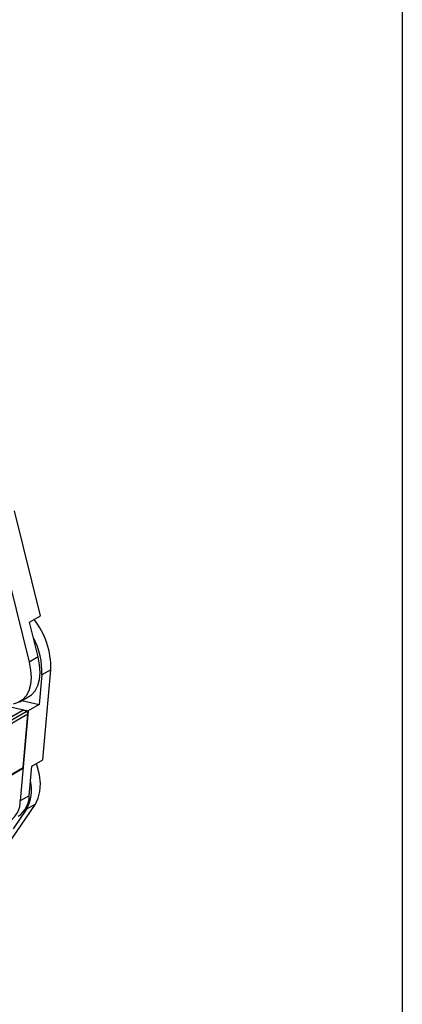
# Model space of a CAD drawing. Header units: millimetres. Extents: x 19 to 819, y 19 to 629.
# Tile 7 of 8: x 789 to 819, y 471 to 550. Entities that reach past the tile are written whole.
import ezdxf

# ---------------------------------------------------------------- set-up
doc = ezdxf.new("R2010")
doc.units = ezdxf.units.MM
doc.header["$LTSCALE"] = 3
doc.layers.add('TEXT', color=140, linetype='Continuous', lineweight=25)

msp = doc.modelspace()

# ---------------------------------------------------------------- linework, layer by layer
for p, q in [((790.241, 502.253), (788.17, 510.666)), ((787.26, 506.979), (789.331, 498.566)), ((789.366, 501.748), (790.241, 502.253)), ((790.047, 498.98), (789.366, 501.748)), ((790.047, 498.98), (789.331, 498.566)), ((790.347, 497.542), (790.137, 495.173)), ((791.063, 497.955), (790.347, 497.542)), ((790.426, 490.756), (791.063, 497.955)), ((788.593, 495.395), (789.309, 495.808)), ((788.75, 495.486), (790.137, 495.173)), ((790.137, 495.173), (789.262, 494.668)), ((788.785, 494.681), (784.129, 491.993)), ((784.424, 491.927), (789.105, 494.629)), ((789.224, 494.393), (784.466, 491.646)), ((787.36, 495.096), (789.262, 494.668)), ((789.262, 494.668), (788.625, 487.468)), ((788.847, 490.131), (789.224, 494.393)), ((789.551, 490.251), (790.426, 490.756)), ((784.084, 487.332), (788.809, 490.059)), ((784.089, 487.384), (788.847, 490.131)), ((789.341, 487.882), (789.551, 490.251)), ((789.341, 487.882), (788.625, 487.468)), ((786.6, 482.463), (789.837, 487.216)), ((789.121, 486.803), (788.056, 485.238)), ((789.837, 487.216), (789.121, 486.803))]:
    msp.add_line(p, q)
at = {"flags": 128}
for points in [[(789.331, 498.566), (789.45, 497.928), (789.486, 497.323), (789.437, 496.769), (789.305, 496.279), (789.094, 495.868), (788.809, 495.548), (788.459, 495.327), (788.053, 495.211)], [(789.309, 495.808), (789.525, 495.961), (789.81, 496.282), (790.021, 496.692), (790.153, 497.182), (790.202, 497.737), (790.166, 498.342), (790.047, 498.98)], [(789.837, 487.216), (790.067, 487.676), (790.199, 488.231), (790.228, 488.864), (790.153, 489.551), (789.978, 490.269), (789.915, 490.461)]]:
    msp.add_lwpolyline(points, dxfattribs=at)
for centre, radius, start, end in [((784.801, 498.12), 6.264, 358.49138, 37.88465), ((784.69, 497.809), 5.664, 357.29762, 28.36986), ((788.905, 494.41), 0.296, 47.56208, 113.88372), ((788.938, 494.397), 0.286, 359.21552, 54.35822), ((788.761, 490.131), 0.0857, 303.65233, 0.02321), ((786.345, 488.363), 3.184, 330.65931, 13.02809), ((786.855, 487.39), 1.772, 241.89545, 2.53657), ((787.356, 487.888), 1.985, 303.86236, 359.81317)]:
    msp.add_arc(centre, radius, start, end)
at = {"layer": 'TEXT'}
msp.add_line((819.15, 628.65), (819.15, 19.05), dxfattribs=at)

doc.saveas('drawing.dxf')
